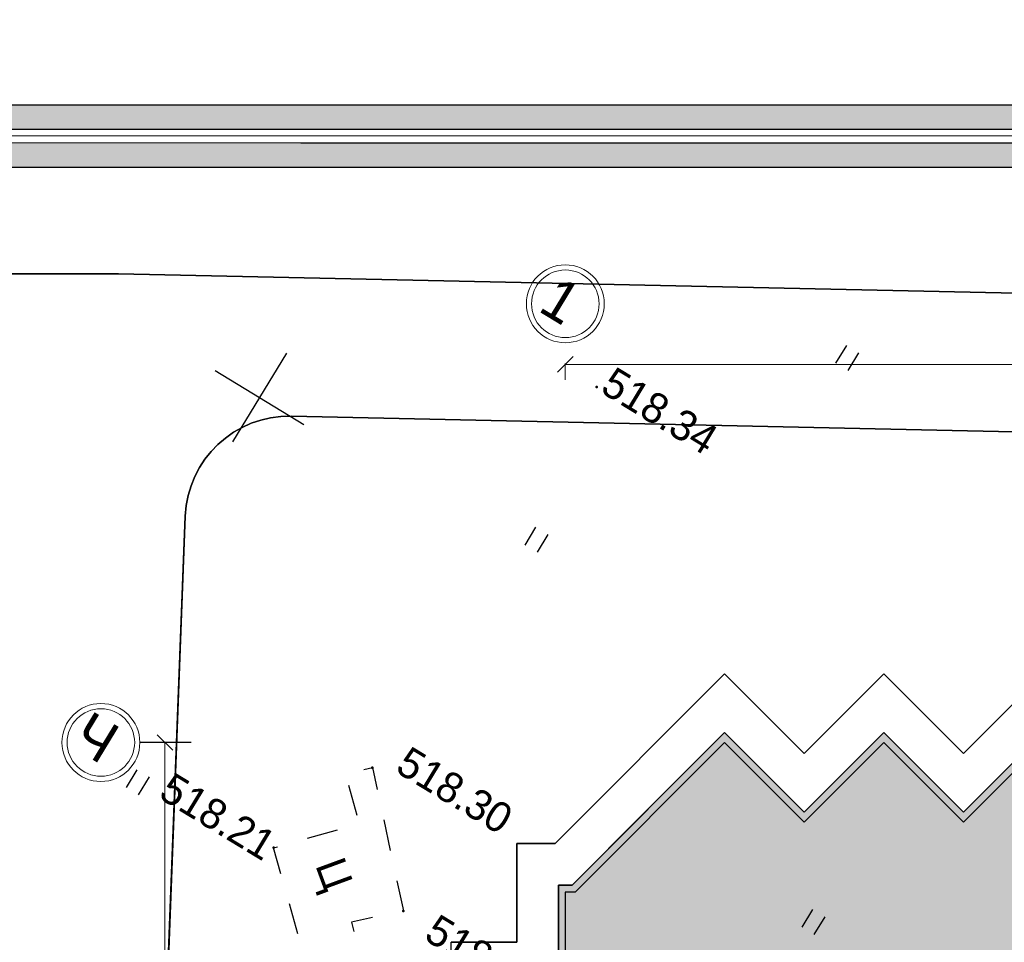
# Model space of a CAD drawing. Header units: millimetres. Extents: x 0 to 1576219, y -334896 to 156638.
# Tile 32 of 63: x 359679 to 388108, y -20829 to 5792. Entities that reach past the tile are written whole.
import ezdxf
from ezdxf import colors
from ezdxf.entities.mleader import LeaderData, LeaderLine
from ezdxf.math import Vec2, Vec3

# ---------------------------------------------------------------- set-up
doc = ezdxf.new("R2010")
doc.units = ezdxf.units.MM
doc.linetypes.add('Д_ТРОТ_ТРУБА', pattern=[3, 1.5, -1.5])
doc.linetypes.add('ДОРОГИ_СТРОЯЩ', pattern=[9, 8, -1])
for name, color, linetype in [('(001) Сетка', 92, 'Continuous'), ('(004) Точки рельефа', 7, 'Continuous'), ('(025) Дорога', 7, 'Continuous'), ('(036) Растительность', 7, 'Continuous'), ('(040) Ограда', 7, 'Continuous'), ('GLUXOY OG', 7, 'Continuous'), ('os', 3, 'Continuous')]:
    doc.layers.add(name, color=color, linetype=linetype)
doc.layers.add('К1', color=7, linetype='Continuous', lineweight=40, true_color=0x076e4b)
doc.styles.add('BLACK', font='tahomabd.ttf')
doc.styles.add('BM-431', font='txt')
doc.styles.add('D-431', font='txt')
doc.styles.add('GOST', font='isocpeur.ttf')
doc.linetypes.add('ОГРАДА_БЕТ', pattern='A,4,["|",Standard,S=0.8,R=0,X=0,Y=-0.8],4', length=8)
doc.linetypes.add('ОГРАДА_ГЛИН', pattern='A,4,["|",Standard,S=0.8,R=0,X=0,Y=-0.8],0.5,["|",Standard,S=0.8,R=0,X=0,Y=-0.8],3.5', length=8)
doc.dimstyles.new('genplan dimension', dxfattribs={"dimtxt": 1100, "dimasz": 450, "dimexe": 450, "dimexo": 0, "dimgap": 80, "dimtad": 1, "dimlfac": 0.001, "dimtxsty": 'BLACK', "dimblk": 'OBLIQUE', "dimcen": 0, "dimclrd": 186, "dimclre": 186, "dimclrt": 186, "dimadec": 1, "dimazin": 0, "dimtfac": 1, "dimtmove": 0, "dimatfit": 3, "dimldrblk": 'OBLIQUE', "dimfxl": 1, "dimlwd": 9, "dimlwe": 9, "dimarcsym": 0})

# ---------------------------------------------------------------- blocks, each defined once
blk = doc.blocks.new('_Oblique')
at = {"color": 0, "linetype": 'ByBlock', "lineweight": -2}
blk.add_line((-0.5, -0.5), (0.5, 0.5), dxfattribs=at)
blk = doc.blocks.new('*D286')
at = {"color": 186, "lineweight": 9, "transparency": 16777216}
for p, q in [((2255842, -554331), (2330362, -509047)), ((2330350, -509027), (2330595, -509431)), ((2255830, -554312), (2256076, -554716))]:
    blk.add_line(p, q, dxfattribs=at)
at = {"layer": 'Defpoints', "color": 0, "transparency": 16777216}
for p in [(2330350, -509027), (2330362, -509047), (2255830, -554312)]:
    blk.add_point(p, dxfattribs=at)
at = {"color": 186, "lineweight": 9, "transparency": 16777216}
for p, xscale, yscale, zscale, rotation in [((2330362, -509047), 450.0000000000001, 450.0000000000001, 450.0000000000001, 31.28656990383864), ((2255842, -554331), 450, 450, 450, 211.2865699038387)]:
    blk.add_blockref('_Oblique', p, dxfattribs=dict(at, xscale=xscale, yscale=yscale, zscale=zscale, rotation=rotation))
at = {"color": 186, "transparency": 16777216, "insert": (2292697, -531023), "char_height": 1100, "attachment_point": 5, "rotation": 31.2866, "style": 'BLACK'}
blk.add_mtext('87,2', dxfattribs=at)
blk = doc.blocks.new('*D287')
at = {"color": 186, "lineweight": 9, "transparency": 16777216}
for p, q in [((2251645, -569648), (2251244, -569892)), ((2251628, -569658), (2280354, -616929)), ((2280501, -616840), (2279970, -617163))]:
    blk.add_line(p, q, dxfattribs=at)
at = {"layer": 'Defpoints', "color": 0, "transparency": 16777216}
for p in [(2251645, -569648), (2280501, -616840), (2280354, -616929)]:
    blk.add_point(p, dxfattribs=at)
at = {"color": 186, "lineweight": 9, "transparency": 16777216, "xscale": 449.9999999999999, "yscale": 449.9999999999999, "zscale": 449.9999999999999}
for p, rotation in [((2251628, -569658), 121.286569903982), ((2280354, -616929), 301.286569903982)]:
    blk.add_blockref('_Oblique', p, dxfattribs=dict(at, rotation=rotation))
at = {"color": 186, "transparency": 16777216, "insert": (2266656, -592890), "char_height": 1100, "attachment_point": 5, "rotation": 301.2866, "style": 'BLACK'}
blk.add_mtext('55,32', dxfattribs=at)
blk = doc.blocks.new('I04010')
for p, q in [((-0.412273, 0.007146), (-0.412273, 1.207146)), ((0.387727, 1.207146), (0.387727, 0.007146))]:
    blk.add_line(p, q)
blk = doc.blocks.new('Setka')
at = {"layer": '(001) Сетка'}
for p, q in [((0, 1.5), (0, -1.5)), ((-1.5, 0), (1.5, 0))]:
    blk.add_line(p, q, dxfattribs=at)
blk = doc.blocks.new('A$C05d28b1e')
at = {"layer": '(004) Точки рельефа', "color": 7, "linetype": 'ByBlock', "lineweight": -2}
for p in [(-157504, 43151), (-157333, 30400), (-154421, 27328), (-158570, 26940)]:
    blk.add_point(p, dxfattribs=at)
at = {"layer": '(025) Дорога', "linetype": 'Д_ТРОТ_ТРУБА', "ltscale": 600, "flags": 128}
blk.add_lwpolyline([(-155362, 23955), (-158570, 26940), (-156815, 28826), (-157910, 29845), (-157333, 30400), (-154421, 27328), (-155534, 26273), (-153229, 24072), (-154269, 22938)], dxfattribs=at)
at = {"layer": '(040) Ограда', "ltscale": 600, "flags": 128}
blk.add_lwpolyline([(-65264, 129736), (-69528, 127118), (-60665, 110686), (-137359, 64080), (-200340, 25826), (-120613, -95364), (-115995, -101905)], dxfattribs=at)
at = {"layer": '(040) Ограда', "linetype": 'ОГРАДА_БЕТ', "ltscale": 600, "flags": 128}
blk.add_lwpolyline([(-64714, 129605), (-68996, 126975), (-60133, 110541), (-137151, 63738), (-199778, 25699), (-120282, -95139), (-115668, -101674)], dxfattribs=at)
at = {"layer": '(001) Сетка', "xscale": 1000, "yscale": 1000, "zscale": 1000}
blk.add_blockref('Setka', (-165665, 37831), dxfattribs=at)
at = {"layer": '(036) Растительность', "linetype": 'Continuous', "xscale": 500, "yscale": 500, "zscale": 500}
for p in [(-151748, 47315), (-156692, 38173), (-144133, 32901), (-162898, 26218)]:
    blk.add_blockref('I04010', p, dxfattribs=at)
at = {"layer": '(004) Точки рельефа', "linetype": 'ByBlock', "char_height": 875, "attachment_point": 4, "style": 'D-431'}
for s, insert in [('518.34', (-157379, 43501)), ('518.30', (-156751, 31070)), ('518.27', (-153528, 27362)), ('518.21', (-162198, 26873))]:
    blk.add_mtext(s, dxfattribs=dict(at, insert=insert))
at = {"layer": '(025) Дорога', "linetype": 'ДОРОГИ_СТРОЯЩ', "style": 'BM-431'}
blk.add_text('Ц', height=875, rotation=321.4892, dxfattribs=at).set_placement((-157287, 27132))
blk = doc.blocks.new('A$C2cdd6916')
h = blk.add_hatch(color=1)
h.dxf.hatch_style = 1
h.paths.add_polyline_path([(16401.238, -4652.593), (12042.877, -7301.119), (10692.648, -5079.21), (11718.144, -4456.027), (9225.414, -354.04), (9994.537, 113.347), (7294.079, 4557.166), (6524.956, 4089.779), (4032.226, 8191.765), (3006.729, 7568.583), (1656.5, 9790.492), (26610.253, 24954.602), (28168.21, 22390.86), (31159.242, 24208.476), (35090.313, 26597.342), (27092.803, 39757.883), (26750.971, 39550.156), (23865.782, 40254.206), (20705.813, 41025.308), (19934.711, 37865.339), (16774.743, 38636.441), (16003.641, 35476.472), (12843.672, 36247.575), (12072.57, 33087.606), (8912.601, 33858.708), (8141.499, 30698.739), (4981.531, 31469.841), (4210.429, 28309.873), (1050.46, 29080.975), (279.358, 25921.006), (-2880.611, 26692.108), (-3651.713, 23532.14), (-4355.763, 20646.951), (-16319.891, 13376.488), (-19205.079, 14080.537), (-22365.048, 14851.639), (-23136.15, 11691.671), (-26296.119, 12462.773), (-27067.221, 9302.804), (-30227.189, 10073.906), (-30998.291, 6913.938), (-34158.26, 7685.04), (-34929.362, 4525.071), (-38089.331, 5296.173), (-38860.433, 2136.205), (-42020.401, 2907.307), (-42791.503, -252.662), (-45951.472, 518.44), (-46722.574, -2641.528), (-47426.624, -5526.717), (-47768.456, -5734.445), (-39770.946, -18894.986), (-32848.844, -14688.503), (-34406.8, -12124.761), (-9453.047, 3039.348), (-8102.818, 817.438), (-9128.315, 194.256), (-6635.585, -3907.731), (-7404.707, -4375.118), (-4704.249, -8818.937), (-3935.127, -8351.55), (-1442.396, -12453.537), (-416.9, -11830.354), (933.329, -14052.264), (-3425.032, -16700.79), (-1867.075, -19264.531), (-17591.358, -28819.998), (-15929.538, -31554.655), (-15758.622, -31450.792), (-14927.712, -32818.121), (-15440.46, -33129.712), (-13674.776, -36035.286), (-13162.028, -35723.695), (-12331.118, -37091.024), (-12502.034, -37194.887), (-12294.306, -37536.72), (-10840.214, -39929.545), (952.998, -32762.946), (1160.726, -33104.778), (5091.797, -30715.911), (5507.252, -31399.576), (10207.445, -28543.322), (9791.99, -27859.658), (12013.899, -26509.429), (12844.81, -27876.758), (18826.874, -24241.526), (17995.963, -22874.197), (20217.873, -21523.968), (20633.328, -22207.633), (25333.521, -19351.379), (24918.066, -18667.715), (28849.137, -16278.848), (28641.409, -15937.016), (40434.621, -8770.416), (38772.801, -6035.759), (38601.885, -6139.622), (37770.975, -4772.293), (38283.723, -4460.702), (36518.039, -1555.128), (36005.291, -1866.719), (35174.381, -499.39), (35345.297, -395.527), (35137.569, -53.694), (33683.477, 2339.131), (17959.194, -7216.335)])
for points in [[(-38089.331, 5296.173), (-38860.433, 2136.205), (-42020.401, 2907.307), (-42791.503, -252.662), (-45951.472, 518.44), (-46722.574, -2641.528), (-47426.624, -5526.717), (-47768.456, -5734.445), (-39770.946, -18894.986), (-12253.452, -2172.92)], [(-38089.331, 5296.173), (-38860.433, 2136.205), (-42020.401, 2907.307), (-42791.503, -252.662), (-45951.472, 518.44), (-47426.624, -5526.717), (-47768.456, -5734.445), (-39770.946, -18894.986), (-32848.844, -14688.503), (-34406.8, -12124.761), (-9453.047, 3039.348)]]:
    blk.add_lwpolyline(points)
at = {"color": 2, "lineweight": 30}
blk.add_lwpolyline([(-37942.445, 5054.461), (-38713.547, 1894.493), (-41873.516, 2665.595), (-42644.618, -494.374), (-45804.587, 276.728), (-47251.964, -5654.611), (-47493.676, -5801.497), (-39703.894, -18620.206), (-12186.399, -1898.14)], dxfattribs=at)
at = {"layer": 'os', "color": 0}
blk.add_line((-58962.309, -7721.593), (-60232.132, -8493.25), dxfattribs=at)
at = {"layer": 'os', "color": 0, "lineweight": 0}
for centre, radius in [((-56308.337, 8703.732), 1125), ((-56308.337, 8703.732), 975), ((-61193.535, -9077.483), 1125), ((-61193.535, -9077.483), 975)]:
    blk.add_circle(centre, radius, dxfattribs=at)
at = {"ltscale": 50}
for s, p in [('1', (-56912.693, 8117.275)), ('Ч', (-61927.753, -9625.742))]:
    blk.add_text(s, height=1200, dxfattribs=at).set_placement(p)
for base, p1, p2, angle, picture, middle, set_off in [((19119.199, 52493.966), (-55412.06, 7228.836), (19107.367, 52513.437), 31.2865699, '*D286', (-18545.182, 30517.578), (-2311242.442, 561540.579)), ((-30888.110056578, -55388.882923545), (-59597.220211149, -8107.421278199), (-30741.657936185, -55299.885650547), 121.286569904, '*D287', (-44586.204274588, -31349.228369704), (-2311242.441715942, 561540.578719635))]:
    dim = blk.add_linear_dim(base=base, p1=p1, p2=p2, angle=angle, dimstyle='genplan dimension')
    dim.commit()
    dim.dimension.update_dxf_attribs({"geometry": picture, "text_midpoint": middle, "insert": set_off})

msp = doc.modelspace()

# ---------------------------------------------------------------- hatches: boundary and pattern name
at = {"true_color": 0xb1ab95}
h = msp.add_hatch(color=253, dxfattribs=at)
h.dxf.hatch_style = 1
edge = h.paths.add_edge_path(flags=17)
edge.add_line((343420.655, -199706.481), (343362.341, -199006.181))
edge.add_line((343362.341, -199006.181), (342076.349, -199228.438))
edge.add_line((342076.349, -199228.438), (336804.038, -135912.752))
edge.add_line((336804.038, -135912.752), (333198.074, -35331.661))
edge.add_arc((340132.883, -34378.551), 7000, 180.0000002, 187.8256259, ccw=False)
edge.add_line((333132.883, -34378.551), (333132.883, -33513.298))
edge.add_line((333132.883, -33513.298), (331876.277, 1537.182))
edge.add_line((331876.277, 1537.182), (481405.729, 1522.586))
edge.add_line((481405.729, 1522.586), (481044.993, -8881.341))
edge.add_line((481044.993, -8881.341), (477779.736, -8841.621))
edge.add_line((477779.736, -8841.621), (477706.755, -14841.177))
edge.add_line((477706.755, -14841.177), (480837.027, -14879.255))
edge.add_line((480837.027, -14879.255), (477060.555, -123795.887))
edge.add_line((477060.555, -123795.887), (440367.499, -125207.107))
edge.add_line((440367.499, -125207.107), (437547.553, -129401.84))
edge.add_line((437547.553, -129401.84), (437752.191, -131676.945))
edge.add_line((437752.191, -131676.945), (410180.409, -136859.222))
edge.add_line((410180.409, -136859.222), (415909.299, -187062.516))
edge.add_line((415909.299, -187062.516), (355337.759, -197050.472))
edge.add_line((355337.759, -197050.472), (354621.109, -192708.604))
edge.add_line((354621.109, -192708.604), (348936.832, -193646.827))
edge.add_line((348936.832, -193646.827), (349362.314, -198756.485))
edge.add_line((349362.314, -198756.485), (350814.334, -198505.534))
edge.add_line((350814.334, -198505.534), (350179.275, -194657.99))
edge.add_line((350179.275, -194657.99), (353632.551, -194088.007))
edge.add_line((353632.551, -194088.007), (354267.744, -197936.365))
edge.add_line((354267.744, -197936.365), (416680.292, -187644.836))
edge.add_line((416680.292, -187644.836), (410949.73, -137426.881))
edge.add_line((410949.73, -137426.881), (438506.333, -132247.457))
edge.add_line((438506.333, -132247.457), (438266.977, -129586.367))
edge.add_line((438266.977, -129586.367), (440749.931, -125892.916))
edge.add_line((440749.931, -125892.916), (477737.589, -124470.365))
edge.add_line((477737.589, -124470.365), (482130.419, 2222.516))
edge.add_line((482130.419, 2222.516), (331150.729, 2237.253))
edge.add_line((331150.729, 2237.253), (336105.08, -135954.359))
edge.add_line((336105.08, -135954.359), (341442.206, -200048.413))
edge.add_line((341442.206, -200048.413), (343420.655, -199706.481))
h.paths.add_polyline_path([(335705.675, -135978.134), (330736.13, 2637.293), (482544.527, 2622.475), (478124.466, -124855.782), (440968.463, -126284.807), (438678.076, -129691.81), (438937.271, -132573.464), (411389.342, -137751.258), (417120.526, -187974.659), (354332.879, -198330.986), (354463.098, -199119.925), (351009.821, -199689.908), (350879.476, -198900.206), (349395.637, -199156.656), (349561.227, -201145.243), (355842.501, -200108.483), (355630.878, -198826.35), (417891.516, -188556.948), (412158.662, -138318.917), (439691.413, -133143.976), (439397.499, -129876.337), (441350.895, -126970.617), (478801.5, -125530.26), (483269.216, 3322.405), (330010.582, 3337.364), (335006.717, -136019.742), (340445.695, -201336.947), (343512.291, -200806.951), (343453.977, -200106.651), (341079.838, -200516.971)])

# ---------------------------------------------------------------- block references
at = {"rotation": 328.7134303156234}
msp.add_blockref('A$C2cdd6916', (419032.883, -39085.273, -3656), dxfattribs=at)

# ---------------------------------------------------------------- next in the draw order: block references
at = {"color": 5, "lineweight": 50, "rotation": 328.7134303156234}
msp.add_blockref('A$C05d28b1e', (488531.156, -123473.137), dxfattribs=at)

# ---------------------------------------------------------------- next in the draw order: linework, layer by layer
at = {"color": 8}
for points in [[(343573.19, -200796.426), (340445.695, -201336.947), (335006.717, -136019.742), (330010.582, 3337.364), (483269.216, 3322.405), (478801.5, -125530.26), (441350.895, -126970.617), (439397.499, -129876.337), (439691.413, -133143.976), (412158.662, -138318.917), (417891.516, -188556.948), (355630.878, -198826.35), (355842.501, -200108.483), (349561.227, -201145.243)], [(417891.516, -188556.948), (412158.662, -138318.917), (439691.413, -133143.976), (439397.499, -129876.337), (441350.895, -126970.617), (478801.5, -125530.26), (483269.216, 3322.405), (330010.582, 3337.364), (335006.717, -136019.742), (340445.695, -201336.947)], [(341079.838, -200516.971), (335705.675, -135978.134), (330736.13, 2637.293), (482544.527, 2622.475), (478124.466, -124855.782), (440968.463, -126284.807), (438678.076, -129691.81), (438937.271, -132573.464), (411389.342, -137751.258), (417120.526, -187974.659)], [(416680.292, -187644.836), (410949.73, -137426.881), (438506.333, -132247.457), (438266.977, -129586.367), (440749.931, -125892.916), (477737.589, -124470.365), (482130.419, 2222.516), (331150.729, 2237.253), (336105.08, -135954.359), (341442.206, -200048.413)], [(481044.993, -8881.341), (481405.729, 1522.586), (331876.277, 1537.182), (336804.038, -135912.752), (342076.349, -199228.438), (343362.341, -199006.181)], [(362533.09, -1539.52), (340132.883, -1539.52)], [(463129.848, -3702.489), (362533.09, -1539.52)], [(387047.059, -6067.529), (367523.817, -5647.752)], [(364461.535, -8531.994), (363458.633, -34660.691)], [(363458.633, -34660.691), (364461.535, -8531.994)], [(389232.883, -13081.704), (386932.883, -15381.704), (384632.883, -13081.704), (382332.883, -15381.704), (380032.883, -13081.704), (375135.827, -17978.761), (374032.883, -17978.761), (374032.883, -20828.761), (372132.883, -20828.761)], [(407432.883, -34578.76), (387832.883, -34578.761), (387832.883, -35528.761), (386032.883, -35528.761), (386032.883, -34578.761), (383332.883, -34578.761), (383332.883, -35978.761), (379832.883, -35978.761), (379832.883, -35728.761), (375582.883, -35728.761), (375582.883, -34578.761), (375232.883, -34578.761), (375232.883, -24328.761), (373332.883, -24328.761), (373332.883, -22028.761), (375232.883, -22028.761), (375232.883, -19178.761), (375632.883, -19178.761), (377732.883, -17078.761), (380032.883, -14778.761), (382332.883, -17078.761), (384632.883, -14778.761), (386932.883, -17078.761), (389232.883, -14778.761)]]:
    msp.add_lwpolyline(points, dxfattribs=at)
for points in [[(481405.729, 1522.586), (331876.277, 1537.182), (333132.883, -33513.298), (333132.883, -1539.52), (333132.883, 810.48), (338682.883, 810.48), (338682.883, -1539.52), (362533.09, -1539.52), (463129.848, -3702.489, -0.415117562)], [(342076.349, -199228.438), (336804.038, -135912.752), (333198.074, -35331.661, -0.034159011), (333132.883, -34378.551), (333132.883, -33513.298), (331876.277, 1537.182), (481405.729, 1522.586), (481044.993, -8881.341), (477779.736, -8841.621), (477706.755, -14841.177), (480837.027, -14879.255), (477060.555, -123795.887), (440367.499, -125207.107), (437547.553, -129401.84), (437752.191, -131676.945), (410180.409, -136859.222), (415909.299, -187062.516)], [(463129.848, -3702.489), (362533.09, -1539.52), (333132.883, -1539.52), (333132.883, -33513.298), (333132.883, -34378.551, 0.414213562), (340132.883, -41378.551), (354079.003, -41378.551, -0.425495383), (357076.796, -44493.615), (356941.228, -48025.565, -0.414213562), (353828.371, -50908.293), (350830.578, -50793.228), (349449.801, -86766.738), (351667.224, -86851.85, -0.48309225), (354445.314, -90643.152), (349007.776, -110443.147), (340438.602, -163894.724)], [(388117.028, -38039.466), (374007.471, -37867.832), (366419.935, -37775.534, -0.421908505), (363458.633, -34660.691), (364461.535, -8531.994, -0.409282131), (367523.817, -5647.752), (387047.059, -6067.529), (410847.372, -6579.268, -0.407930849)], [(410847.372, -6579.268), (387047.059, -6067.529), (367523.817, -5647.752, 0.409282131), (364461.535, -8531.994), (363952.202, -21801.691), (372132.883, -22115.691), (372132.883, -20828.761), (374032.883, -20828.761), (374032.883, -17978.761), (375135.827, -17978.761), (380032.883, -13081.704), (382332.883, -15381.704), (384632.883, -13081.704), (386932.883, -15381.704), (389232.883, -13081.704)], [(367523.817, -5647.752, 0.409282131), (364461.535, -8531.994)]]:
    msp.add_lwpolyline(points, format="xyb", dxfattribs=at)
at = {"color": 8, "lineweight": 30}
for points in [[(481405.729, 1522.586), (331876.277, 1537.182)], [(362533.09, -1539.52), (333132.883, -1539.52)], [(338682.883, -1539.52), (362533.09, -1539.52)], [(463129.848, -3702.489), (362533.09, -1539.52)], [(362533.09, -1539.52), (463129.848, -3702.489)], [(367523.817, -5647.752), (387047.059, -6067.529)], [(387047.059, -6067.529), (367523.817, -5647.752)], [(387047.059, -6067.529), (410847.372, -6579.268)], [(410847.372, -6579.268), (387047.059, -6067.529)], [(364461.535, -8531.994), (363952.202, -21801.691)], [(380032.883, -13081.704), (375135.827, -17978.761)], [(375135.827, -17978.761), (380032.883, -13081.704)], [(382332.883, -15381.704), (380032.883, -13081.704)], [(380032.883, -13081.704), (382332.883, -15381.704)], [(384632.883, -13081.704), (382332.883, -15381.704)], [(382332.883, -15381.704), (384632.883, -13081.704)], [(386932.883, -15381.704), (384632.883, -13081.704)], [(384632.883, -13081.704), (386932.883, -15381.704)], [(389232.883, -13081.704), (386932.883, -15381.704)], [(386932.883, -15381.704), (389232.883, -13081.704)], [(377732.883, -17078.761), (380032.883, -14778.761)], [(380032.883, -14778.761), (382332.883, -17078.761)], [(382332.883, -17078.761), (384632.883, -14778.761)], [(384632.883, -14778.761), (386932.883, -17078.761)], [(386932.883, -17078.761), (389232.883, -14778.761)], [(375632.883, -19178.761), (377732.883, -17078.761)], [(375135.827, -17978.761), (374032.883, -17978.761)], [(374032.883, -17978.761), (374032.883, -20828.761)], [(374032.883, -20828.761), (374032.883, -17978.761)], [(374032.883, -17978.761), (375135.827, -17978.761)], [(375232.883, -22028.761), (375232.883, -19178.761)], [(375232.883, -19178.761), (375632.883, -19178.761)], [(374032.883, -20828.761), (372132.883, -20828.761)]]:
    msp.add_lwpolyline(points, dxfattribs=at)
for points in [[(364461.535, -8531.994, -0.409282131), (367523.817, -5647.752)], [(367523.817, -5647.752, 0.409282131), (364461.535, -8531.994)]]:
    msp.add_lwpolyline(points, format="xyb", dxfattribs=at)
at = {"layer": 'GLUXOY OG', "color": 186, "linetype": 'ОГРАДА_ГЛИН', "lineweight": 30, "ltscale": 400}
for points in [[(341079.838, -200516.971), (335705.675, -135978.134), (330736.13, 2637.293), (482544.527, 2622.475), (478124.466, -124855.782), (440968.463, -126284.807), (438678.076, -129691.81), (438937.271, -132573.464), (411389.342, -137751.258), (417120.526, -187974.659)], [(416680.292, -187644.836), (410949.73, -137426.881), (438506.333, -132247.457), (438266.977, -129586.367), (440749.931, -125892.916), (477737.589, -124470.365), (482130.419, 2222.516), (331150.729, 2237.253), (336105.08, -135954.359), (341442.206, -200048.413)]]:
    msp.add_lwpolyline(points, dxfattribs=at)
at = {"layer": 'GLUXOY OG', "color": 186, "lineweight": 30, "ltscale": 400}
msp.add_lwpolyline([(416900.409, -187809.747), (411169.536, -137589.069), (438721.802, -132410.46), (438472.526, -129639.089), (440859.197, -126088.862), (477931.027, -124663.074), (482337.473, 2422.495), (330943.43, 2437.273), (335905.377, -135966.247), (341261.022, -200282.692)], dxfattribs=at)

# ---------------------------------------------------------------- next in the draw order: leaders
at = {"layer": 'К1', "color": 0, "linetype": 'ByBlock', "lineweight": 0, "ltscale": 250}
ml = msp.add_multileader_mtext('Standard', dxfattribs=at)
ml.set_content('УП3 90%%D', style='GOST')
ml.set_leader_properties()
ml.build(insert=Vec2(0, 0))
ml.multileader.update_dxf_attribs({"text_left_attachment_type": 6, "text_right_attachment_type": 6, "dogleg_length": 0.001, "arrow_head_size": 750, "scale": 500})
ctx = ml.context
ctx.base_point, ctx.scale, ctx.char_height, ctx.arrow_head_size, ctx.landing_gap_size, ctx.plane_origin = Vec3(365908.369, -26402.873, 3656), 500, 500, 750, 0, Vec3(399609.335, -12844.234, 3656)
ctx.left_attachment, ctx.right_attachment, ctx.text_align_type = 6, 6, 1
notes = []
notes.append((ctx, [(0, (0, 0, 0), (0, 0), (1, 0), 1, [])]))
ctx.mtext.insert, ctx.mtext.alignment, ctx.mtext.flow_direction = Vec3(367083.369, -25802.873, 3656), 2, 5
ctx.mtext.has_bg_fill, ctx.mtext.bg_color, ctx.mtext.bg_scale_factor, ctx.mtext.bg_transparency, ctx.mtext.use_window_bg_color = 1, -1023410173, 1.1, 0, 0
for ctx, leaders in notes:
    for number, flags, end, landing, length, lines in leaders:
        leader = LeaderData()
        leader.index, (leader.has_last_leader_line, leader.has_dogleg_vector, leader.attachment_direction) = number, flags
        leader.last_leader_point, leader.dogleg_vector, leader.dogleg_length = Vec3(end), Vec3(landing), length
        for number, points, colour, breaks in lines:
            line = LeaderLine()
            line.index, line.vertices, line.color, line.breaks = number, Vec3.list(points), colors.encode_raw_color(colour), breaks
            leader.lines.append(line)
        ctx.leaders.append(leader)

# ---------------------------------------------------------------- next in the draw order: leaders
ml = msp.add_multileader_mtext('Standard', dxfattribs=at)
ml.set_content('УП4 90%%D', style='GOST')
ml.set_leader_properties()
ml.build(insert=Vec2(0, 0))
ml.multileader.update_dxf_attribs({"text_left_attachment_type": 6, "text_right_attachment_type": 6, "dogleg_length": 0.001, "arrow_head_size": 750, "scale": 500})
ctx = ml.context
ctx.base_point, ctx.scale, ctx.char_height, ctx.arrow_head_size, ctx.landing_gap_size, ctx.plane_origin = Vec3(363379.12, -33023.785, 3656), 500, 500, 750, 0, Vec3(395905.087, -19465.146, 3656)
ctx.left_attachment, ctx.right_attachment, ctx.text_align_type = 6, 6, 1
notes = []
notes.append((ctx, [(0, (0, 0, 0), (0, 0), (1, 0), 1, [])]))
ctx.mtext.insert, ctx.mtext.alignment, ctx.mtext.flow_direction = Vec3(364579.12, -32423.785, 3656), 2, 5
ctx.mtext.has_bg_fill, ctx.mtext.bg_color, ctx.mtext.bg_scale_factor, ctx.mtext.bg_transparency, ctx.mtext.use_window_bg_color = 1, -1023410173, 1.1, 0, 0
for ctx, leaders in notes:
    for number, flags, end, landing, length, lines in leaders:
        leader = LeaderData()
        leader.index, (leader.has_last_leader_line, leader.has_dogleg_vector, leader.attachment_direction) = number, flags
        leader.last_leader_point, leader.dogleg_vector, leader.dogleg_length = Vec3(end), Vec3(landing), length
        for number, points, colour, breaks in lines:
            line = LeaderLine()
            line.index, line.vertices, line.color, line.breaks = number, Vec3.list(points), colors.encode_raw_color(colour), breaks
            leader.lines.append(line)
        ctx.leaders.append(leader)

# ---------------------------------------------------------------- next in the draw order: leaders
ml = msp.add_multileader_mtext('Standard', dxfattribs=at)
ml.set_content('УП5.6 90%%D', style='GOST')
ml.set_leader_properties()
ml.build(insert=Vec2(0, 0))
ml.multileader.update_dxf_attribs({"text_left_attachment_type": 6, "text_right_attachment_type": 6, "dogleg_length": 0.001, "arrow_head_size": 750, "scale": 500})
ctx = ml.context
ctx.base_point, ctx.scale, ctx.char_height, ctx.arrow_head_size, ctx.landing_gap_size, ctx.plane_origin = Vec3(373912.186, -29965.498, 3656), 500, 500, 750, 0, Vec3(405238.153, -16406.859, 3656)
ctx.left_attachment, ctx.right_attachment, ctx.text_align_type = 6, 6, 1
notes = []
notes.append((ctx, [(0, (0, 0, 0), (0, 0), (1, 0), 1, [])]))
ctx.mtext.insert, ctx.mtext.alignment, ctx.mtext.flow_direction = Vec3(375337.186, -29365.498, 3656), 2, 5
ctx.mtext.has_bg_fill, ctx.mtext.bg_color, ctx.mtext.bg_scale_factor, ctx.mtext.bg_transparency, ctx.mtext.use_window_bg_color = 1, -1023410173, 1.1, 0, 0
for ctx, leaders in notes:
    for number, flags, end, landing, length, lines in leaders:
        leader = LeaderData()
        leader.index, (leader.has_last_leader_line, leader.has_dogleg_vector, leader.attachment_direction) = number, flags
        leader.last_leader_point, leader.dogleg_vector, leader.dogleg_length = Vec3(end), Vec3(landing), length
        for number, points, colour, breaks in lines:
            line = LeaderLine()
            line.index, line.vertices, line.color, line.breaks = number, Vec3.list(points), colors.encode_raw_color(colour), breaks
            leader.lines.append(line)
        ctx.leaders.append(leader)

# ---------------------------------------------------------------- next in the draw order: leaders
ml = msp.add_multileader_mtext('Standard', dxfattribs=at)
ml.set_content('УП1,2 90%%D', style='GOST')
ml.set_leader_properties()
ml.build(insert=Vec2(0, 0))
ml.multileader.update_dxf_attribs({"text_left_attachment_type": 6, "text_right_attachment_type": 6, "dogleg_length": 0.001, "arrow_head_size": 750, "scale": 500})
ctx = ml.context
ctx.base_point, ctx.scale, ctx.char_height, ctx.arrow_head_size, ctx.landing_gap_size, ctx.plane_origin = Vec3(740669.526, -189800.546, 3656), 500, 500, 750, 0, Vec3(775757.993, -176241.907, 3656)
ctx.left_attachment, ctx.right_attachment, ctx.text_align_type = 6, 6, 1
notes = []
notes.append((ctx, [(0, (0, 0, 0), (0, 0), (1, 0), 1, [])]))
ctx.mtext.insert, ctx.mtext.alignment, ctx.mtext.flow_direction = Vec3(742057.026, -189200.546, 3656), 2, 5
ctx.mtext.has_bg_fill, ctx.mtext.bg_color, ctx.mtext.bg_scale_factor, ctx.mtext.bg_transparency, ctx.mtext.use_window_bg_color = 1, -1023410173, 1.1, 0, 0
for ctx, leaders in notes:
    for number, flags, end, landing, length, lines in leaders:
        leader = LeaderData()
        leader.index, (leader.has_last_leader_line, leader.has_dogleg_vector, leader.attachment_direction) = number, flags
        leader.last_leader_point, leader.dogleg_vector, leader.dogleg_length = Vec3(end), Vec3(landing), length
        for number, points, colour, breaks in lines:
            line = LeaderLine()
            line.index, line.vertices, line.color, line.breaks = number, Vec3.list(points), colors.encode_raw_color(colour), breaks
            leader.lines.append(line)
        ctx.leaders.append(leader)

# ---------------------------------------------------------------- next in the draw order: leaders
ml = msp.add_multileader_mtext('Standard', dxfattribs=at)
ml.set_content('УП3 90%%D', style='GOST')
ml.set_leader_properties()
ml.build(insert=Vec2(0, 0))
ml.multileader.update_dxf_attribs({"text_left_attachment_type": 6, "text_right_attachment_type": 6, "dogleg_length": 0.001, "arrow_head_size": 750, "scale": 500})
ctx = ml.context
ctx.base_point, ctx.scale, ctx.char_height, ctx.arrow_head_size, ctx.landing_gap_size, ctx.plane_origin = Vec3(752427.104, -190628.39, 3656), 500, 500, 750, 0, Vec3(786128.071, -177069.751, 3656)
ctx.left_attachment, ctx.right_attachment, ctx.text_align_type = 6, 6, 1
notes = []
notes.append((ctx, [(0, (0, 0, 0), (0, 0), (1, 0), 1, [])]))
ctx.mtext.insert, ctx.mtext.alignment, ctx.mtext.flow_direction = Vec3(753602.104, -190028.39, 3656), 2, 5
ctx.mtext.has_bg_fill, ctx.mtext.bg_color, ctx.mtext.bg_scale_factor, ctx.mtext.bg_transparency, ctx.mtext.use_window_bg_color = 1, -1023410173, 1.1, 0, 0
for ctx, leaders in notes:
    for number, flags, end, landing, length, lines in leaders:
        leader = LeaderData()
        leader.index, (leader.has_last_leader_line, leader.has_dogleg_vector, leader.attachment_direction) = number, flags
        leader.last_leader_point, leader.dogleg_vector, leader.dogleg_length = Vec3(end), Vec3(landing), length
        for number, points, colour, breaks in lines:
            line = LeaderLine()
            line.index, line.vertices, line.color, line.breaks = number, Vec3.list(points), colors.encode_raw_color(colour), breaks
            leader.lines.append(line)
        ctx.leaders.append(leader)

# ---------------------------------------------------------------- next in the draw order: leaders
ml = msp.add_multileader_mtext('Standard', dxfattribs=at)
ml.set_content('УП4 90%%D', style='GOST')
ml.set_leader_properties()
ml.build(insert=Vec2(0, 0))
ml.multileader.update_dxf_attribs({"text_left_attachment_type": 6, "text_right_attachment_type": 6, "dogleg_length": 0.001, "arrow_head_size": 750, "scale": 500})
ctx = ml.context
ctx.base_point, ctx.scale, ctx.char_height, ctx.arrow_head_size, ctx.landing_gap_size, ctx.plane_origin = Vec3(749897.856, -197249.302, 3656), 500, 500, 750, 0, Vec3(782423.822, -183690.663, 3656)
ctx.left_attachment, ctx.right_attachment, ctx.text_align_type = 6, 6, 1
notes = []
notes.append((ctx, [(0, (0, 0, 0), (0, 0), (1, 0), 1, [])]))
ctx.mtext.insert, ctx.mtext.alignment, ctx.mtext.flow_direction = Vec3(751097.856, -196649.302, 3656), 2, 5
ctx.mtext.has_bg_fill, ctx.mtext.bg_color, ctx.mtext.bg_scale_factor, ctx.mtext.bg_transparency, ctx.mtext.use_window_bg_color = 1, -1023410173, 1.1, 0, 0
for ctx, leaders in notes:
    for number, flags, end, landing, length, lines in leaders:
        leader = LeaderData()
        leader.index, (leader.has_last_leader_line, leader.has_dogleg_vector, leader.attachment_direction) = number, flags
        leader.last_leader_point, leader.dogleg_vector, leader.dogleg_length = Vec3(end), Vec3(landing), length
        for number, points, colour, breaks in lines:
            line = LeaderLine()
            line.index, line.vertices, line.color, line.breaks = number, Vec3.list(points), colors.encode_raw_color(colour), breaks
            leader.lines.append(line)
        ctx.leaders.append(leader)

# ---------------------------------------------------------------- next in the draw order: leaders
ml = msp.add_multileader_mtext('Standard', dxfattribs=at)
ml.set_content('УП5.6 90%%D', style='GOST')
ml.set_leader_properties()
ml.build(insert=Vec2(0, 0))
ml.multileader.update_dxf_attribs({"text_left_attachment_type": 6, "text_right_attachment_type": 6, "dogleg_length": 0.001, "arrow_head_size": 750, "scale": 500})
ctx = ml.context
ctx.base_point, ctx.scale, ctx.char_height, ctx.arrow_head_size, ctx.landing_gap_size, ctx.plane_origin = Vec3(760430.922, -194191.015, 3656), 500, 500, 750, 0, Vec3(791756.888, -180632.376, 3656)
ctx.left_attachment, ctx.right_attachment, ctx.text_align_type = 6, 6, 1
notes = []
notes.append((ctx, [(0, (0, 0, 0), (0, 0), (1, 0), 1, [])]))
ctx.mtext.insert, ctx.mtext.alignment, ctx.mtext.flow_direction = Vec3(761855.922, -193591.015, 3656), 2, 5
ctx.mtext.has_bg_fill, ctx.mtext.bg_color, ctx.mtext.bg_scale_factor, ctx.mtext.bg_transparency, ctx.mtext.use_window_bg_color = 1, -1023410173, 1.1, 0, 0
for ctx, leaders in notes:
    for number, flags, end, landing, length, lines in leaders:
        leader = LeaderData()
        leader.index, (leader.has_last_leader_line, leader.has_dogleg_vector, leader.attachment_direction) = number, flags
        leader.last_leader_point, leader.dogleg_vector, leader.dogleg_length = Vec3(end), Vec3(landing), length
        for number, points, colour, breaks in lines:
            line = LeaderLine()
            line.index, line.vertices, line.color, line.breaks = number, Vec3.list(points), colors.encode_raw_color(colour), breaks
            leader.lines.append(line)
        ctx.leaders.append(leader)

doc.saveas('drawing.dxf')
